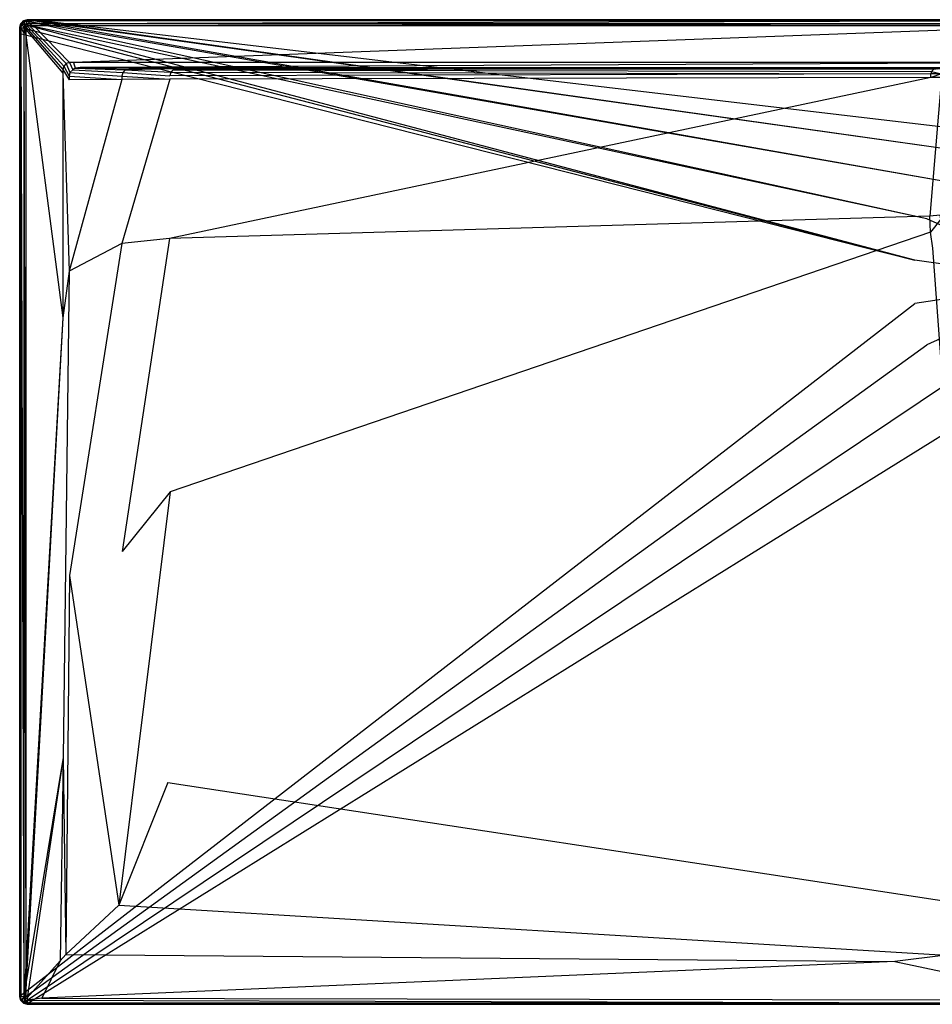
# Model space of a CAD drawing. Extents: x 0 to 1.7, y -0.8 to 0.
# Tile 1 of 8: x 0 to 0.74, y -0.8 to 0. Entities that reach past the tile are written whole.
import ezdxf

# ---------------------------------------------------------------- set-up
doc = ezdxf.new("R2010")
doc.units = 0
doc.layers.add('L1_WANNE_N_UDA1780ARA215V___0__', color=7, linetype='CONTINUOUS')

msp = doc.modelspace()

# ---------------------------------------------------------------- linework, layer by layer
at = {"layer": 'L1_WANNE_N_UDA1780ARA215V___0__', "color": 8}
for points, invisible_edges in [([(0.003007, -0.000803, 0.01035), (0.006015, 0, 0.000751), (0.003007, -0.000803, 0.000751), (0.003007, -0.000803, 0.01035)], 13), ([(0.006015, 0, 0.000751), (0.003007, -0.000803, 0.01035), (0.006015, 0, 0.01035), (0.006015, 0, 0.000751)], 14), ([(0.006015, 0), (0.003554, -0.001039), (0.003007, -0.000803), (0.006015, 0)], 13), ([(0.003007, -0.000803, 0.01035), (0.006015, 0, 0.0115), (0.006015, 0, 0.01035), (0.003007, -0.000803, 0.01035)], 13), ([(0.006015, 0, 0.0115), (0.003007, -0.000803, 0.01035), (0.003007, -0.000803, 0.0115), (0.006015, 0, 0.0115)], 14), ([(0.003565, -0.001765, 0.013975), (0.006015, 0, 0.0115), (0.003007, -0.000803, 0.0115), (0.003565, -0.001765, 0.013975)], 14), ([(0.003007, -0.000803, 0.000751), (0.006015, 0), (0.003007, -0.000803), (0.003007, -0.000803, 0.000751)], 13), ([(0.006015, 0), (0.003007, -0.000803, 0.000751), (0.006015, 0, 0.000751), (0.006015, 0)], 14), ([(0.003554, -0.001039), (0.006015, 0), (0.006604, -0.000196), (0.003554, -0.001039)], 14), ([(0.003565, -0.001765, 0.013975), (0.006152, -0.001037, 0.013975), (0.006015, 0, 0.0115), (0.003565, -0.001765, 0.013975)], 14), ([(0.006015, 0, 0.000751), (0.009771, 0), (0.006015, 0), (0.006015, 0, 0.000751)], 13), ([(0.009771, 0), (0.006015, 0, 0.000751), (0.009748, 0, 0.000751), (0.009771, 0)], 14), ([(0.009771, 0), (0.006604, -0.000196), (0.006015, 0), (0.009771, 0)], 13), ([(0.006015, 0, 0.000751), (0.009456, 0, 0.010344), (0.009748, 0, 0.000751), (0.006015, 0, 0.000751)], 13), ([(0.009456, 0, 0.010344), (0.006015, 0, 0.000751), (0.006015, 0, 0.01035), (0.009456, 0, 0.010344)], 14), ([(0.006015, 0, 0.01035), (0.00942, 0, 0.0115), (0.009456, 0, 0.010344), (0.006015, 0, 0.01035)], 13), ([(0.00942, 0, 0.0115), (0.006015, 0, 0.01035), (0.006015, 0, 0.0115), (0.00942, 0, 0.0115)], 14), ([(0.006152, -0.001037, 0.013975), (0.00942, 0, 0.0115), (0.006015, 0, 0.0115), (0.006152, -0.001037, 0.013975)], 13), ([(0.00942, 0, 0.0115), (0.006152, -0.001037, 0.013975), (0.009556, -0.001037, 0.013975), (0.00942, 0, 0.0115)], 14), ([(0.006604, -0.000196), (0.009771, 0), (0.010411, -0.00017), (0.006604, -0.000196)], 14), ([(0.009556, -0.001037, 0.013975), (0.85, 0, 0.0115), (0.00942, 0, 0.0115), (0.009556, -0.001037, 0.013975)], 13), ([(0.85, 0, 0.0115), (0.009456, 0, 0.010344), (0.00942, 0, 0.0115), (0.85, 0, 0.0115)], 14), ([(0.85, 0, 0.009683), (0.009748, 0, 0.000751), (0.009456, 0, 0.010344), (0.85, 0, 0.009683)], 14), ([(0.009456, 0, 0.010344), (0.85, 0, 0.0115), (0.85, 0, 0.009683), (0.009456, 0, 0.010344)], 13), ([(0.85, 0, 0.0115), (0.009556, -0.001037, 0.013975), (0.85, -0.001024, 0.013975), (0.85, 0, 0.0115)], 14), ([(0.009748, 0, 0.000751), (0.85, 0), (0.009771, 0), (0.009748, 0, 0.000751)], 13), ([(0.85, 0), (0.009748, 0, 0.000751), (0.85, 0, 0.000703), (0.85, 0)], 14), ([(0.009748, 0, 0.000751), (0.85, 0, 0.009683), (0.85, 0, 0.000703), (0.009748, 0, 0.000751)], 13), ([(0.85, 0), (0.010411, -0.00017), (0.009771, 0), (0.85, 0)], 13), ([(0.010411, -0.00017), (0.85, 0), (0.85, -0.000161), (0.010411, -0.00017)], 14), ([(0.000806, -0.002998, 0.01035), (0, -0.005995, 0.000751), (0, -0.005995, 0.01035), (0.000806, -0.002998, 0.01035)], 13), ([(0, -0.005995, 0.000751), (0.000806, -0.002998, 0.01035), (0.000806, -0.002998, 0.000751), (0, -0.005995, 0.000751)], 14), ([(0.000806, -0.002998), (0.000501, -0.006336), (0, -0.005995), (0.000806, -0.002998)], 13), ([(0.000806, -0.002998, 0.0115), (0, -0.005995, 0.01035), (0, -0.005995, 0.0115), (0.000806, -0.002998, 0.0115)], 13), ([(0, -0.005995, 0.01035), (0.000806, -0.002998, 0.0115), (0.000806, -0.002998, 0.01035), (0, -0.005995, 0.01035)], 14), ([(0.000806, -0.002998, 0.0115), (0, -0.005995, 0.0115), (0.00104, -0.006132, 0.013975), (0.000806, -0.002998, 0.0115)], 14), ([(0, -0.005995, 0.000751), (0.000806, -0.002998), (0, -0.005995), (0, -0.005995, 0.000751)], 13), ([(0.000806, -0.002998), (0, -0.005995, 0.000751), (0.000806, -0.002998, 0.000751), (0.000806, -0.002998)], 14), ([(0, -0.010773, 0.000751), (0, -0.005995), (0, -0.010773), (0, -0.010773, 0.000751)], 13), ([(0, -0.005995), (0, -0.010773, 0.000751), (0, -0.005995, 0.000751), (0, -0.005995)], 14), ([(0.000501, -0.006336), (0, -0.010773), (0, -0.005995), (0.000501, -0.006336)], 13), ([(0, -0.005995, 0.01035), (0, -0.010773, 0.000751), (0, -0.010773, 0.01035), (0, -0.005995, 0.01035)], 13), ([(0, -0.010773, 0.000751), (0, -0.005995, 0.01035), (0, -0.005995, 0.000751), (0, -0.010773, 0.000751)], 14), ([(0, -0.010773, 0.0115), (0.00104, -0.006132, 0.013975), (0, -0.005995, 0.0115), (0, -0.010773, 0.0115)], 14), ([(0, -0.005995, 0.0115), (0, -0.010773, 0.01035), (0, -0.010773, 0.0115), (0, -0.005995, 0.0115)], 13), ([(0, -0.010773, 0.01035), (0, -0.005995, 0.0115), (0, -0.005995, 0.01035), (0, -0.010773, 0.01035)], 14), ([(0.00104, -0.006132, 0.013975), (0, -0.010773, 0.0115), (0.00104, -0.010908, 0.013975), (0.00104, -0.006132, 0.013975)], 13), ([(0, -0.010773), (0.000501, -0.006336), (0.000501, -0.011168), (0, -0.010773)], 14), ([(0.000501, -0.006336), (0.000806, -0.002998), (0.001323, -0.003283), (0.000501, -0.006336)], 14), ([(0.001323, -0.003283), (0.72768, -0.195429), (0.000501, -0.006336), (0.001323, -0.003283)], 13), ([(0.72768, -0.195429), (0.000501, -0.011168), (0.000501, -0.006336), (0.72768, -0.195429)], 13), ([(0.000806, -0.002998, 0.01035), (0.003007, -0.000803, 0.000751), (0.000806, -0.002998, 0.000751), (0.000806, -0.002998, 0.01035)], 13), ([(0.003007, -0.000803, 0.000751), (0.000806, -0.002998, 0.01035), (0.003007, -0.000803, 0.01035), (0.003007, -0.000803, 0.000751)], 14), ([(0.003007, -0.000803), (0.001323, -0.003283), (0.000806, -0.002998), (0.003007, -0.000803)], 13), ([(0.000806, -0.002998, 0.01035), (0.003007, -0.000803, 0.0115), (0.003007, -0.000803, 0.01035), (0.000806, -0.002998, 0.01035)], 13), ([(0.003007, -0.000803, 0.0115), (0.000806, -0.002998, 0.01035), (0.000806, -0.002998, 0.0115), (0.003007, -0.000803, 0.0115)], 14), ([(0.000806, -0.002998, 0.0115), (0.003565, -0.001765, 0.013975), (0.003007, -0.000803, 0.0115), (0.000806, -0.002998, 0.0115)], 13), ([(0.000806, -0.002998), (0.003007, -0.000803, 0.000751), (0.003007, -0.000803), (0.000806, -0.002998)], 13), ([(0.003007, -0.000803, 0.000751), (0.000806, -0.002998), (0.000806, -0.002998, 0.000751), (0.003007, -0.000803, 0.000751)], 14), ([(0.003565, -0.001765, 0.013975), (0.000806, -0.002998, 0.0115), (0.001771, -0.003553, 0.013975), (0.003565, -0.001765, 0.013975)], 14), ([(0.000806, -0.002998, 0.0115), (0.00104, -0.006132, 0.013975), (0.001771, -0.003553, 0.013975), (0.000806, -0.002998, 0.0115)], 14), ([(0.003509, -0.006456, 0.015), (0.001771, -0.003553, 0.013975), (0.00104, -0.006132, 0.013975), (0.003509, -0.006456, 0.015)], 13), ([(0.003509, -0.011228, 0.015), (0.00104, -0.006132, 0.013975), (0.00104, -0.010908, 0.013975), (0.003509, -0.011228, 0.015)], 13), ([(0.00104, -0.006132, 0.013975), (0.003509, -0.011228, 0.015), (0.003509, -0.006456, 0.015), (0.00104, -0.006132, 0.013975)], 14), ([(0.001323, -0.003283), (0.003007, -0.000803), (0.003554, -0.001039), (0.001323, -0.003283)], 14), ([(0.003554, -0.001039), (0.73759, -0.161789), (0.001323, -0.003283), (0.003554, -0.001039)], 13), ([(0.72768, -0.195429), (0.001323, -0.003283), (0.73759, -0.161789), (0.72768, -0.195429)], 14), ([(0.003952, -0.004808, 0.015), (0.003565, -0.001765, 0.013975), (0.001771, -0.003553, 0.013975), (0.003952, -0.004808, 0.015)], 13), ([(0.001771, -0.003553, 0.013975), (0.003509, -0.006456, 0.015), (0.003952, -0.004808, 0.015), (0.001771, -0.003553, 0.013975)], 14), ([(0.004931, -0.007992, 0.015), (0.003952, -0.004808, 0.015), (0.003509, -0.006456, 0.015), (0.004931, -0.007992, 0.015)], 13), ([(0.004931, -0.012605, 0.015), (0.003509, -0.006456, 0.015), (0.003509, -0.011228, 0.015), (0.004931, -0.012605, 0.015)], 13), ([(0.003509, -0.006456, 0.015), (0.004931, -0.012605, 0.015), (0.004931, -0.007992, 0.015), (0.003509, -0.006456, 0.015)], 14), ([(0.006604, -0.000196), (0.756606, -0.132295), (0.003554, -0.001039), (0.006604, -0.000196)], 13), ([(0.73759, -0.161789), (0.003554, -0.001039), (0.756606, -0.132295), (0.73759, -0.161789)], 14), ([(0.004824, -0.003939, 0.015), (0.006152, -0.001037, 0.013975), (0.003565, -0.001765, 0.013975), (0.004824, -0.003939, 0.015)], 13), ([(0.003565, -0.001765, 0.013975), (0.003952, -0.004808, 0.015), (0.004824, -0.003939, 0.015), (0.003565, -0.001765, 0.013975)], 14), ([(0.005388, -0.006292, 0.015), (0.004824, -0.003939, 0.015), (0.003952, -0.004808, 0.015), (0.005388, -0.006292, 0.015)], 13), ([(0.003952, -0.004808, 0.015), (0.004931, -0.007992, 0.015), (0.005388, -0.006292, 0.015), (0.003952, -0.004808, 0.015)], 14), ([(0.006152, -0.001037, 0.013975), (0.004824, -0.003939, 0.015), (0.006477, -0.003497, 0.015), (0.006152, -0.001037, 0.013975)], 14), ([(0.006312, -0.005371, 0.015), (0.006477, -0.003497, 0.015), (0.004824, -0.003939, 0.015), (0.006312, -0.005371, 0.015)], 13), ([(0.004824, -0.003939, 0.015), (0.005388, -0.006292, 0.015), (0.006312, -0.005371, 0.015), (0.004824, -0.003939, 0.015)], 14), ([(0.035018, -0.040478, 0.015), (0.005388, -0.006292, 0.015), (0.004931, -0.007992, 0.015), (0.035018, -0.040478, 0.015)], 13), ([(0.035018, -0.04358, 0.015), (0.004931, -0.007992, 0.015), (0.004931, -0.012605, 0.015), (0.035018, -0.04358, 0.015)], 13), ([(0.004931, -0.007992, 0.015), (0.035018, -0.04358, 0.015), (0.035018, -0.040478, 0.015), (0.004931, -0.007992, 0.015)], 14), ([(0.035773, -0.037668, 0.015), (0.006312, -0.005371, 0.015), (0.005388, -0.006292, 0.015), (0.035773, -0.037668, 0.015)], 13), ([(0.005388, -0.006292, 0.015), (0.035018, -0.040478, 0.015), (0.035773, -0.037668, 0.015), (0.005388, -0.006292, 0.015)], 14), ([(0.006477, -0.003497, 0.015), (0.009556, -0.001037, 0.013975), (0.006152, -0.001037, 0.013975), (0.006477, -0.003497, 0.015)], 13), ([(0.006477, -0.003497, 0.015), (0.006312, -0.005371, 0.015), (0.008018, -0.004915, 0.015), (0.006477, -0.003497, 0.015)], 14), ([(0.03779, -0.035657, 0.015), (0.008018, -0.004915, 0.015), (0.006312, -0.005371, 0.015), (0.03779, -0.035657, 0.015)], 13), ([(0.006312, -0.005371, 0.015), (0.035773, -0.037668, 0.015), (0.03779, -0.035657, 0.015), (0.006312, -0.005371, 0.015)], 14), ([(0.009556, -0.001037, 0.013975), (0.006477, -0.003497, 0.015), (0.009878, -0.003497, 0.015), (0.009556, -0.001037, 0.013975)], 14), ([(0.008018, -0.004915, 0.015), (0.009878, -0.003497, 0.015), (0.006477, -0.003497, 0.015), (0.008018, -0.004915, 0.015)], 13), ([(0.010411, -0.00017), (0.783189, -0.109335), (0.006604, -0.000196), (0.010411, -0.00017)], 13), ([(0.756606, -0.132295), (0.006604, -0.000196), (0.783189, -0.109335), (0.756606, -0.132295)], 14), ([(0.009878, -0.003497, 0.015), (0.008018, -0.004915, 0.015), (0.011406, -0.004915, 0.015), (0.009878, -0.003497, 0.015)], 14), ([(0.04061, -0.034904, 0.015), (0.011406, -0.004915, 0.015), (0.008018, -0.004915, 0.015), (0.04061, -0.034904, 0.015)], 13), ([(0.008018, -0.004915, 0.015), (0.03779, -0.035657, 0.015), (0.04061, -0.034904, 0.015), (0.008018, -0.004915, 0.015)], 14), ([(0.009878, -0.003497, 0.015), (0.85, -0.001024, 0.013975), (0.009556, -0.001037, 0.013975), (0.009878, -0.003497, 0.015)], 13), ([(0.85, -0.001024, 0.013975), (0.009878, -0.003497, 0.015), (0.85, -0.003497, 0.015), (0.85, -0.001024, 0.013975)], 14), ([(0.011406, -0.004915, 0.015), (0.85, -0.003497, 0.015), (0.009878, -0.003497, 0.015), (0.011406, -0.004915, 0.015)], 13), ([(0.85, -0.000161), (0.815184, -0.094771), (0.010411, -0.00017), (0.85, -0.000161)], 13), ([(0.783189, -0.109335), (0.010411, -0.00017), (0.815184, -0.094771), (0.783189, -0.109335)], 14), ([(0.85, -0.003497, 0.015), (0.011406, -0.004915, 0.015), (0.85, -0.004915, 0.015), (0.85, -0.003497, 0.015)], 14), ([(0.043716, -0.034904, 0.015), (0.85, -0.004915, 0.015), (0.011406, -0.004915, 0.015), (0.043716, -0.034904, 0.015)], 13), ([(0.011406, -0.004915, 0.015), (0.04061, -0.034904, 0.015), (0.043716, -0.034904, 0.015), (0.011406, -0.004915, 0.015)], 14), ([(0.85, -0.004915, 0.015), (0.043716, -0.034904, 0.015), (0.85, -0.034904, 0.015), (0.85, -0.004915, 0.015)], 14), ([(0, -0.794005, 0.000751), (0, -0.010773), (0, -0.794005), (0, -0.794005, 0.000751)], 13), ([(0, -0.010773), (0, -0.794005, 0.000751), (0, -0.010773, 0.000751), (0, -0.010773)], 14), ([(0.000501, -0.011168), (0, -0.794005), (0, -0.010773), (0.000501, -0.011168)], 13), ([(0, -0.010773, 0.01035), (0, -0.794005, 0.000751), (0, -0.794005, 0.01035), (0, -0.010773, 0.01035)], 13), ([(0, -0.794005, 0.000751), (0, -0.010773, 0.01035), (0, -0.010773, 0.000751), (0, -0.794005, 0.000751)], 14), ([(0.00104, -0.793868, 0.013975), (0, -0.010773, 0.0115), (0, -0.794005, 0.0115), (0.00104, -0.793868, 0.013975)], 13), ([(0, -0.010773, 0.0115), (0.00104, -0.793868, 0.013975), (0.00104, -0.010908, 0.013975), (0, -0.010773, 0.0115)], 14), ([(0, -0.010773, 0.0115), (0, -0.794005, 0.01035), (0, -0.794005, 0.0115), (0, -0.010773, 0.0115)], 13), ([(0, -0.794005, 0.01035), (0, -0.010773, 0.0115), (0, -0.010773, 0.01035), (0, -0.794005, 0.01035)], 14), ([(0, -0.794005), (0.000501, -0.011168), (0.000518, -0.793054), (0, -0.794005)], 14), ([(0.000501, -0.011168), (0.72768, -0.195429), (0.72768, -0.23049), (0.000501, -0.011168)], 14), ([(0.72768, -0.23049), (0.000518, -0.793054), (0.000501, -0.011168), (0.72768, -0.23049)], 13), ([(0.003509, -0.793544, 0.015), (0.00104, -0.010908, 0.013975), (0.00104, -0.793868, 0.013975), (0.003509, -0.793544, 0.015)], 13), ([(0.00104, -0.010908, 0.013975), (0.003509, -0.793544, 0.015), (0.003509, -0.011228, 0.015), (0.00104, -0.010908, 0.013975)], 14), ([(0.004931, -0.768889, 0.015), (0.003509, -0.011228, 0.015), (0.003509, -0.793544, 0.015), (0.004931, -0.768889, 0.015)], 13), ([(0.003509, -0.011228, 0.015), (0.004931, -0.768889, 0.015), (0.004931, -0.012605, 0.015), (0.003509, -0.011228, 0.015)], 14), ([(0.035018, -0.242207, 0.015), (0.004931, -0.012605, 0.015), (0.004931, -0.768889, 0.015), (0.035018, -0.242207, 0.015)], 13), ([(0.004931, -0.012605, 0.015), (0.035018, -0.242207, 0.015), (0.035018, -0.04358, 0.015), (0.004931, -0.012605, 0.015)], 14), ([(0.040099, -0.045965, 0.015), (0.035773, -0.037668, 0.015), (0.035018, -0.040478, 0.015), (0.040099, -0.045965, 0.015)], 13), ([(0.040905, -0.042967, 0.015), (0.03779, -0.035657, 0.015), (0.035773, -0.037668, 0.015), (0.040905, -0.042967, 0.015)], 13), ([(0.035773, -0.037668, 0.015), (0.040099, -0.045965, 0.015), (0.040905, -0.042967, 0.015), (0.035773, -0.037668, 0.015)], 14), ([(0.043107, -0.040773, 0.015), (0.04061, -0.034904, 0.015), (0.03779, -0.035657, 0.015), (0.043107, -0.040773, 0.015)], 13), ([(0.03779, -0.035657, 0.015), (0.040905, -0.042967, 0.015), (0.043107, -0.040773, 0.015), (0.03779, -0.035657, 0.015)], 14), ([(0.04061, -0.034904, 0.015), (0.043107, -0.040773, 0.015), (0.045198, -0.039404, 0.015), (0.04061, -0.034904, 0.015)], 14), ([(0.045198, -0.039404, 0.015), (0.043716, -0.034904, 0.015), (0.04061, -0.034904, 0.015), (0.045198, -0.039404, 0.015)], 13), ([(0.085886, -0.040755, 0.014862), (0.045198, -0.039404, 0.015), (0.043107, -0.040773, 0.015), (0.085886, -0.040755, 0.014862)], 13), ([(0.049174, -0.038899, 0.015), (0.85, -0.034904, 0.015), (0.043716, -0.034904, 0.015), (0.049174, -0.038899, 0.015)], 13), ([(0.043716, -0.034904, 0.015), (0.045198, -0.039404, 0.015), (0.049174, -0.038899, 0.015), (0.043716, -0.034904, 0.015)], 14), ([(0.088826, -0.03997, 0.014861), (0.049174, -0.038899, 0.015), (0.045198, -0.039404, 0.015), (0.088826, -0.03997, 0.014861)], 13), ([(0.045198, -0.039404, 0.015), (0.085886, -0.040755, 0.014862), (0.088826, -0.03997, 0.014861), (0.045198, -0.039404, 0.015)], 14), ([(0.85, -0.034904, 0.015), (0.049174, -0.038899, 0.015), (0.85, -0.039002, 0.015), (0.85, -0.034904, 0.015)], 14), ([(0.85, -0.039002, 0.015), (0.049174, -0.038899, 0.015), (0.85, -0.03997, 0.014301), (0.85, -0.039002, 0.015)], 14), ([(0.85, -0.03997, 0.014301), (0.049174, -0.038899, 0.015), (0.091735, -0.039603, 0.014861), (0.85, -0.03997, 0.014301)], 14), ([(0.049174, -0.038899, 0.015), (0.088826, -0.03997, 0.014861), (0.091735, -0.039603, 0.014861), (0.049174, -0.038899, 0.015)], 14), ([(0.127604, -0.03997, 0.013113), (0.088826, -0.03997, 0.014861), (0.085886, -0.040755, 0.014862), (0.127604, -0.03997, 0.013113)], 14), ([(0.127604, -0.03997, 0.013113), (0.085886, -0.040755, 0.014862), (0.12483, -0.040711, 0.013045), (0.127604, -0.03997, 0.013113)], 14), ([(0.130145, -0.039669, 0.01323), (0.091735, -0.039603, 0.014861), (0.088826, -0.03997, 0.014861), (0.130145, -0.039669, 0.01323)], 14), ([(0.130145, -0.039669, 0.01323), (0.088826, -0.03997, 0.014861), (0.127604, -0.03997, 0.013113), (0.130145, -0.039669, 0.01323)], 14), ([(0.091735, -0.039603, 0.014861), (0.85, -0.03997, 0.012843), (0.85, -0.03997, 0.014301), (0.091735, -0.039603, 0.014861)], 14), ([(0.091735, -0.039603, 0.014861), (0.130145, -0.039669, 0.01323), (0.85, -0.03997, 0.012843), (0.091735, -0.039603, 0.014861)], 14), ([(0.744923, -0.03997, 0.005528), (0.127604, -0.03997, 0.013113), (0.12483, -0.040711, 0.013045), (0.744923, -0.03997, 0.005528)], 14), ([(0.744923, -0.03997, 0.005528), (0.12483, -0.040711, 0.013045), (0.742866, -0.040519, 0.005156), (0.744923, -0.03997, 0.005528)], 14), ([(0.745862, -0.039955, 0.00671), (0.130145, -0.039669, 0.01323), (0.127604, -0.03997, 0.013113), (0.745862, -0.039955, 0.00671)], 14), ([(0.127604, -0.03997, 0.013113), (0.744923, -0.03997, 0.005528), (0.745862, -0.039955, 0.00671), (0.127604, -0.03997, 0.013113)], 14), ([(0.130145, -0.039669, 0.01323), (0.85, -0.03997, 0.007258), (0.85, -0.03997, 0.012843), (0.130145, -0.039669, 0.01323)], 14), ([(0.130145, -0.039669, 0.01323), (0.745862, -0.039955, 0.00671), (0.85, -0.03997, 0.007258), (0.130145, -0.039669, 0.01323)], 14), ([(0.040099, -0.048812, 0.015), (0.035018, -0.040478, 0.015), (0.035018, -0.04358, 0.015), (0.040099, -0.048812, 0.015)], 13), ([(0.035018, -0.040478, 0.015), (0.040099, -0.048812, 0.015), (0.040099, -0.045965, 0.015), (0.035018, -0.040478, 0.015)], 14), ([(0.040099, -0.204265, 0.015), (0.035018, -0.04358, 0.015), (0.035018, -0.242207, 0.015), (0.040099, -0.204265, 0.015)], 13), ([(0.035018, -0.04358, 0.015), (0.040099, -0.204265, 0.015), (0.040099, -0.048812, 0.015), (0.035018, -0.04358, 0.015)], 14), ([(0.082946, -0.045831, 0.014865), (0.040905, -0.042967, 0.015), (0.040099, -0.045965, 0.015), (0.082946, -0.045831, 0.014865)], 13), ([(0.040099, -0.045965, 0.015), (0.082946, -0.048682, 0.014867), (0.082946, -0.045831, 0.014865), (0.040099, -0.045965, 0.015)], 14), ([(0.082946, -0.048682, 0.014867), (0.040099, -0.045965, 0.015), (0.040099, -0.048812, 0.015), (0.082946, -0.048682, 0.014867)], 13), ([(0.083733, -0.0429, 0.014864), (0.043107, -0.040773, 0.015), (0.040905, -0.042967, 0.015), (0.083733, -0.0429, 0.014864)], 13), ([(0.040905, -0.042967, 0.015), (0.082946, -0.045831, 0.014865), (0.083733, -0.0429, 0.014864), (0.040905, -0.042967, 0.015)], 14), ([(0.043107, -0.040773, 0.015), (0.083733, -0.0429, 0.014864), (0.085886, -0.040755, 0.014862), (0.043107, -0.040773, 0.015)], 14), ([(0.122055, -0.045501, 0.013053), (0.083733, -0.0429, 0.014864), (0.082946, -0.045831, 0.014865), (0.122055, -0.045501, 0.013053)], 13), ([(0.082946, -0.045831, 0.014865), (0.122055, -0.048361, 0.013062), (0.122055, -0.045501, 0.013053), (0.082946, -0.045831, 0.014865)], 14), ([(0.122055, -0.048361, 0.013062), (0.082946, -0.045831, 0.014865), (0.082946, -0.048682, 0.014867), (0.122055, -0.048361, 0.013062)], 13), ([(0.122798, -0.042735, 0.013049), (0.085886, -0.040755, 0.014862), (0.083733, -0.0429, 0.014864), (0.122798, -0.042735, 0.013049)], 13), ([(0.083733, -0.0429, 0.014864), (0.122055, -0.045501, 0.013053), (0.122798, -0.042735, 0.013049), (0.083733, -0.0429, 0.014864)], 14), ([(0.085886, -0.040755, 0.014862), (0.122798, -0.042735, 0.013049), (0.12483, -0.040711, 0.013045), (0.085886, -0.040755, 0.014862)], 14), ([(0.740809, -0.046968, 0.005227), (0.122055, -0.048361, 0.013062), (0.121862, -0.177696, 0.0134), (0.740809, -0.046968, 0.005227)], 14), ([(0.740809, -0.046968, 0.005227), (0.121862, -0.177696, 0.0134), (0.739778, -0.159618, 0.006596), (0.740809, -0.046968, 0.005227)], 14), ([(0.740809, -0.04407, 0.00519), (0.122798, -0.042735, 0.013049), (0.122055, -0.045501, 0.013053), (0.740809, -0.04407, 0.00519)], 13), ([(0.740809, -0.04407, 0.00519), (0.122055, -0.045501, 0.013053), (0.122055, -0.048361, 0.013062), (0.740809, -0.04407, 0.00519)], 14), ([(0.740809, -0.046968, 0.005227), (0.740809, -0.04407, 0.00519), (0.122055, -0.048361, 0.013062), (0.740809, -0.046968, 0.005227)], 14), ([(0.74136, -0.04202, 0.005174), (0.12483, -0.040711, 0.013045), (0.122798, -0.042735, 0.013049), (0.74136, -0.04202, 0.005174)], 13), ([(0.122798, -0.042735, 0.013049), (0.740809, -0.04407, 0.00519), (0.74136, -0.04202, 0.005174), (0.122798, -0.042735, 0.013049)], 14), ([(0.12483, -0.040711, 0.013045), (0.74136, -0.04202, 0.005174), (0.742866, -0.040519, 0.005156), (0.12483, -0.040711, 0.013045)], 14), ([(0.749302, -0.046898, 0.004835), (0.740809, -0.046968, 0.005227), (0.739778, -0.159618, 0.006596), (0.749302, -0.046898, 0.004835)], 14), ([(0.749302, -0.046898, 0.004835), (0.739778, -0.159618, 0.006596), (0.748229, -0.158714, 0.006256), (0.749302, -0.046898, 0.004835)], 14), ([(0.749302, -0.043998, 0.004797), (0.74136, -0.04202, 0.005174), (0.740809, -0.04407, 0.00519), (0.749302, -0.043998, 0.004797)], 13), ([(0.740809, -0.046968, 0.005227), (0.749302, -0.043998, 0.004797), (0.740809, -0.04407, 0.00519), (0.740809, -0.046968, 0.005227)], 13), ([(0.749302, -0.043998, 0.004797), (0.740809, -0.046968, 0.005227), (0.749302, -0.046898, 0.004835), (0.749302, -0.043998, 0.004797)], 14), ([(0.749843, -0.041984, 0.00478), (0.742866, -0.040519, 0.005156), (0.74136, -0.04202, 0.005174), (0.749843, -0.041984, 0.00478)], 13), ([(0.74136, -0.04202, 0.005174), (0.749302, -0.043998, 0.004797), (0.749843, -0.041984, 0.00478), (0.74136, -0.04202, 0.005174)], 14), ([(0.082946, -0.048682, 0.014867), (0.040099, -0.048812, 0.015), (0.040099, -0.204265, 0.015), (0.082946, -0.048682, 0.014867)], 14), ([(0.082946, -0.048682, 0.014867), (0.040099, -0.204265, 0.015), (0.082946, -0.181862, 0.014968), (0.082946, -0.048682, 0.014867)], 14), ([(0.122055, -0.048361, 0.013062), (0.082946, -0.048682, 0.014867), (0.082946, -0.181862, 0.014968), (0.122055, -0.048361, 0.013062)], 14), ([(0.122055, -0.048361, 0.013062), (0.082946, -0.181862, 0.014968), (0.121862, -0.177696, 0.0134), (0.122055, -0.048361, 0.013062)], 14), ([(0.85, -0.21296), (0.73759, -0.161789), (0.756606, -0.132295), (0.85, -0.21296)], 14), ([(0.739778, -0.159618, 0.006596), (0.121862, -0.177696, 0.0134), (0.122287, -0.38359, 0.013404), (0.739778, -0.159618, 0.006596)], 14), ([(0.740428, -0.172655, 0.006611), (0.739778, -0.159618, 0.006596), (0.122287, -0.38359, 0.013404), (0.740428, -0.172655, 0.006611)], 14), ([(0.748229, -0.158714, 0.006256), (0.739778, -0.159618, 0.006596), (0.740428, -0.172655, 0.006611), (0.748229, -0.158714, 0.006256)], 14), ([(0.74889, -0.162102, 0.006272), (0.748229, -0.158714, 0.006256), (0.740428, -0.172655, 0.006611), (0.74889, -0.162102, 0.006272)], 14), ([(0.85, -0.21296), (0.72768, -0.195429), (0.73759, -0.161789), (0.85, -0.21296)], 14), ([(0.74889, -0.162102, 0.006272), (0.740428, -0.172655, 0.006611), (0.742467, -0.185721, 0.006629), (0.74889, -0.162102, 0.006272)], 14), ([(0.740428, -0.172655, 0.006611), (0.122287, -0.38359, 0.013404), (0.120519, -0.619723, 0.013408), (0.740428, -0.172655, 0.006611)], 14), ([(0.742467, -0.185721, 0.006629), (0.740428, -0.172655, 0.006611), (0.120519, -0.619723, 0.013408), (0.742467, -0.185721, 0.006629)], 14), ([(0.040461, -0.45168, 0.015), (0.082946, -0.181862, 0.014968), (0.040099, -0.204265, 0.015), (0.040461, -0.45168, 0.015)], 13), ([(0.082946, -0.181862, 0.014968), (0.040461, -0.45168, 0.015), (0.083319, -0.432188, 0.014969), (0.082946, -0.181862, 0.014968)], 14), ([(0.083319, -0.432188, 0.014969), (0.121862, -0.177696, 0.0134), (0.082946, -0.181862, 0.014968), (0.083319, -0.432188, 0.014969)], 13), ([(0.121862, -0.177696, 0.0134), (0.083319, -0.432188, 0.014969), (0.122287, -0.38359, 0.013404), (0.121862, -0.177696, 0.0134)], 14), ([(0.773974, -0.6202, 0.013423), (0.742467, -0.185721, 0.006629), (0.120519, -0.619723, 0.013408), (0.773974, -0.6202, 0.013423)], 14), ([(0.85, -0.21296), (0.72768, -0.23049), (0.72768, -0.195429), (0.85, -0.21296)], 14), ([(0.035391, -0.599587, 0.015), (0.040099, -0.204265, 0.015), (0.035018, -0.242207, 0.015), (0.035391, -0.599587, 0.015)], 13), ([(0.040099, -0.204265, 0.015), (0.035391, -0.599587, 0.015), (0.040461, -0.45168, 0.015), (0.040099, -0.204265, 0.015)], 14), ([(0.85, -0.21296), (0.73759, -0.26413), (0.72768, -0.23049), (0.85, -0.21296)], 14), ([(0.85, -0.21296), (0.756606, -0.293624), (0.73759, -0.26413), (0.85, -0.21296)], 14), ([(0.000518, -0.793054), (0.72768, -0.23049), (0.73759, -0.26413), (0.000518, -0.793054)], 14), ([(0.005371, -0.78186, 0.015), (0.035018, -0.242207, 0.015), (0.004931, -0.768889, 0.015), (0.005371, -0.78186, 0.015)], 13), ([(0.035018, -0.242207, 0.015), (0.005371, -0.78186, 0.015), (0.035391, -0.599587, 0.015), (0.035018, -0.242207, 0.015)], 14), ([(0.73759, -0.26413), (0.001357, -0.796099), (0.000518, -0.793054), (0.73759, -0.26413)], 13), ([(0.001357, -0.796099), (0.73759, -0.26413), (0.756606, -0.293624), (0.001357, -0.796099)], 14), ([(0.756606, -0.293624), (0.003602, -0.798331), (0.001357, -0.796099), (0.756606, -0.293624)], 13), ([(0.003602, -0.798331), (0.756606, -0.293624), (0.783189, -0.316584), (0.003602, -0.798331)], 14), ([(0.783189, -0.316584), (0.006662, -0.799159), (0.003602, -0.798331), (0.783189, -0.316584)], 13), ([(0.006662, -0.799159), (0.783189, -0.316584), (0.815184, -0.331148), (0.006662, -0.799159)], 14), ([(0.815184, -0.331148), (0.85, -0.799168), (0.006662, -0.799159), (0.815184, -0.331148)], 13), ([(0.122287, -0.38359, 0.013404), (0.083319, -0.432188, 0.014969), (0.080674, -0.719576, 0.01497), (0.122287, -0.38359, 0.013404)], 14), ([(0.122287, -0.38359, 0.013404), (0.080674, -0.719576, 0.01497), (0.120519, -0.619723, 0.013408), (0.122287, -0.38359, 0.013404)], 14), ([(0.040461, -0.45168, 0.015), (0.080674, -0.719576, 0.01497), (0.083319, -0.432188, 0.014969), (0.040461, -0.45168, 0.015)], 14), ([(0.035391, -0.599587, 0.015), (0.03752, -0.759568, 0.015), (0.040461, -0.45168, 0.015), (0.035391, -0.599587, 0.015)], 14), ([(0.080674, -0.719576, 0.01497), (0.040461, -0.45168, 0.015), (0.03752, -0.759568, 0.015), (0.080674, -0.719576, 0.01497)], 13), ([(0.006095, -0.794642, 0.015), (0.035391, -0.599587, 0.015), (0.005371, -0.78186, 0.015), (0.006095, -0.794642, 0.015)], 13), ([(0.035391, -0.599587, 0.015), (0.006095, -0.794642, 0.015), (0.032979, -0.764636, 0.015), (0.035391, -0.599587, 0.015)], 14), ([(0.03752, -0.759568, 0.015), (0.035391, -0.599587, 0.015), (0.032979, -0.764636, 0.015), (0.03752, -0.759568, 0.015)], 13), ([(0.778266, -0.720043, 0.014971), (0.120519, -0.619723, 0.013408), (0.080674, -0.719576, 0.01497), (0.778266, -0.720043, 0.014971)], 13), ([(0.120519, -0.619723, 0.013408), (0.778266, -0.720043, 0.014971), (0.773974, -0.6202, 0.013423), (0.120519, -0.619723, 0.013408)], 14), ([(0.752831, -0.76003, 0.015), (0.080674, -0.719576, 0.01497), (0.03752, -0.759568, 0.015), (0.752831, -0.76003, 0.015)], 13), ([(0.080674, -0.719576, 0.01497), (0.752831, -0.76003, 0.015), (0.778266, -0.720043, 0.014971), (0.080674, -0.719576, 0.01497)], 14), ([(0.711536, -0.765096, 0.015), (0.03752, -0.759568, 0.015), (0.032979, -0.764636, 0.015), (0.711536, -0.765096, 0.015)], 13), ([(0.03752, -0.759568, 0.015), (0.711536, -0.765096, 0.015), (0.752831, -0.76003, 0.015), (0.03752, -0.759568, 0.015)], 14), ([(0.018037, -0.795085, 0.015), (0.032979, -0.764636, 0.015), (0.006095, -0.794642, 0.015), (0.018037, -0.795085, 0.015)], 13), ([(0.032979, -0.764636, 0.015), (0.018037, -0.795085, 0.015), (0.711536, -0.765096, 0.015), (0.032979, -0.764636, 0.015)], 14), ([(0.85, -0.795085, 0.015), (0.711536, -0.765096, 0.015), (0.018037, -0.795085, 0.015), (0.85, -0.795085, 0.015)], 13), ([(0.85, -0.765096, 0.015), (0.752831, -0.76003, 0.015), (0.711536, -0.765096, 0.015), (0.85, -0.765096, 0.015)], 13), ([(0.711536, -0.765096, 0.015), (0.85, -0.795085, 0.015), (0.85, -0.765096, 0.015), (0.711536, -0.765096, 0.015)], 14), ([(0.003952, -0.795192, 0.015), (0.004931, -0.768889, 0.015), (0.003509, -0.793544, 0.015), (0.003952, -0.795192, 0.015)], 13), ([(0.004931, -0.768889, 0.015), (0.003952, -0.795192, 0.015), (0.005371, -0.78186, 0.015), (0.004931, -0.768889, 0.015)], 14), ([(0.004824, -0.796061, 0.015), (0.005371, -0.78186, 0.015), (0.003952, -0.795192, 0.015), (0.004824, -0.796061, 0.015)], 13), ([(0.005371, -0.78186, 0.015), (0.004824, -0.796061, 0.015), (0.006095, -0.794642, 0.015), (0.005371, -0.78186, 0.015)], 14), ([(0.000518, -0.793054), (0.000806, -0.797002), (0, -0.794005), (0.000518, -0.793054)], 13), ([(0.00104, -0.793868, 0.013975), (0, -0.794005, 0.0115), (0.001771, -0.796447, 0.013975), (0.00104, -0.793868, 0.013975)], 14), ([(0.000806, -0.797002, 0.000751), (0, -0.794005), (0.000806, -0.797002), (0.000806, -0.797002, 0.000751)], 13), ([(0, -0.794005), (0.000806, -0.797002, 0.000751), (0, -0.794005, 0.000751), (0, -0.794005)], 14), ([(0, -0.794005, 0.01035), (0.000806, -0.797002, 0.000751), (0.000806, -0.797002, 0.01035), (0, -0.794005, 0.01035)], 13), ([(0.000806, -0.797002, 0.000751), (0, -0.794005, 0.01035), (0, -0.794005, 0.000751), (0.000806, -0.797002, 0.000751)], 14), ([(0, -0.794005, 0.0115), (0.000806, -0.797002, 0.0115), (0.001771, -0.796447, 0.013975), (0, -0.794005, 0.0115)], 14), ([(0, -0.794005, 0.0115), (0.000806, -0.797002, 0.01035), (0.000806, -0.797002, 0.0115), (0, -0.794005, 0.0115)], 13), ([(0.000806, -0.797002, 0.01035), (0, -0.794005, 0.0115), (0, -0.794005, 0.01035), (0.000806, -0.797002, 0.01035)], 14), ([(0.000806, -0.797002), (0.000518, -0.793054), (0.001357, -0.796099), (0.000806, -0.797002)], 14), ([(0.001357, -0.796099), (0.003007, -0.799197), (0.000806, -0.797002), (0.001357, -0.796099)], 13), ([(0.000806, -0.797002, 0.0115), (0.003565, -0.798235, 0.013975), (0.001771, -0.796447, 0.013975), (0.000806, -0.797002, 0.0115)], 14), ([(0.003007, -0.799197), (0.000806, -0.797002, 0.000751), (0.000806, -0.797002), (0.003007, -0.799197)], 13), ([(0.000806, -0.797002, 0.000751), (0.003007, -0.799197), (0.003007, -0.799197, 0.000751), (0.000806, -0.797002, 0.000751)], 14), ([(0.003007, -0.799197, 0.000751), (0.000806, -0.797002, 0.01035), (0.000806, -0.797002, 0.000751), (0.003007, -0.799197, 0.000751)], 13), ([(0.000806, -0.797002, 0.01035), (0.003007, -0.799197, 0.000751), (0.003007, -0.799197, 0.01035), (0.000806, -0.797002, 0.01035)], 14), ([(0.003565, -0.798235, 0.013975), (0.000806, -0.797002, 0.0115), (0.003007, -0.799197, 0.0115), (0.003565, -0.798235, 0.013975)], 13), ([(0.003007, -0.799197, 0.0115), (0.000806, -0.797002, 0.01035), (0.003007, -0.799197, 0.01035), (0.003007, -0.799197, 0.0115)], 13), ([(0.000806, -0.797002, 0.01035), (0.003007, -0.799197, 0.0115), (0.000806, -0.797002, 0.0115), (0.000806, -0.797002, 0.01035)], 14), ([(0.001771, -0.796447, 0.013975), (0.003509, -0.793544, 0.015), (0.00104, -0.793868, 0.013975), (0.001771, -0.796447, 0.013975)], 13), ([(0.003007, -0.799197), (0.001357, -0.796099), (0.003602, -0.798331), (0.003007, -0.799197)], 14), ([(0.003509, -0.793544, 0.015), (0.001771, -0.796447, 0.013975), (0.003952, -0.795192, 0.015), (0.003509, -0.793544, 0.015)], 14), ([(0.003565, -0.798235, 0.013975), (0.003952, -0.795192, 0.015), (0.001771, -0.796447, 0.013975), (0.003565, -0.798235, 0.013975)], 13), ([(0.003565, -0.798235, 0.013975), (0.003007, -0.799197, 0.0115), (0.006152, -0.798963, 0.013975), (0.003565, -0.798235, 0.013975)], 14), ([(0.003602, -0.798331), (0.006015, -0.8), (0.003007, -0.799197), (0.003602, -0.798331)], 13), ([(0.006152, -0.798963, 0.013975), (0.003007, -0.799197, 0.0115), (0.006015, -0.8, 0.0115), (0.006152, -0.798963, 0.013975)], 14), ([(0.006015, -0.8), (0.003007, -0.799197, 0.000751), (0.003007, -0.799197), (0.006015, -0.8)], 13), ([(0.003007, -0.799197, 0.000751), (0.006015, -0.8), (0.006015, -0.8, 0.000751), (0.003007, -0.799197, 0.000751)], 14), ([(0.006015, -0.8, 0.000751), (0.003007, -0.799197, 0.01035), (0.003007, -0.799197, 0.000751), (0.006015, -0.8, 0.000751)], 13), ([(0.003007, -0.799197, 0.01035), (0.006015, -0.8, 0.000751), (0.006015, -0.8, 0.01035), (0.003007, -0.799197, 0.01035)], 14), ([(0.006015, -0.8, 0.0115), (0.003007, -0.799197, 0.01035), (0.006015, -0.8, 0.01035), (0.006015, -0.8, 0.0115)], 13), ([(0.003007, -0.799197, 0.01035), (0.006015, -0.8, 0.0115), (0.003007, -0.799197, 0.0115), (0.003007, -0.799197, 0.01035)], 14), ([(0.003952, -0.795192, 0.015), (0.003565, -0.798235, 0.013975), (0.004824, -0.796061, 0.015), (0.003952, -0.795192, 0.015)], 14), ([(0.006152, -0.798963, 0.013975), (0.004824, -0.796061, 0.015), (0.003565, -0.798235, 0.013975), (0.006152, -0.798963, 0.013975)], 13), ([(0.006015, -0.8), (0.003602, -0.798331), (0.006662, -0.799159), (0.006015, -0.8)], 14), ([(0.006477, -0.796503, 0.015), (0.006095, -0.794642, 0.015), (0.004824, -0.796061, 0.015), (0.006477, -0.796503, 0.015)], 13), ([(0.004824, -0.796061, 0.015), (0.006152, -0.798963, 0.013975), (0.006477, -0.796503, 0.015), (0.004824, -0.796061, 0.015)], 14), ([(0.006015, -0.8, 0.0115), (0.85, -0.798976, 0.013975), (0.006152, -0.798963, 0.013975), (0.006015, -0.8, 0.0115)], 14), ([(0.85, -0.798976, 0.013975), (0.006015, -0.8, 0.0115), (0.85, -0.8, 0.0115), (0.85, -0.798976, 0.013975)], 13), ([(0.006662, -0.799159), (0.85, -0.8), (0.006015, -0.8), (0.006662, -0.799159)], 13), ([(0.85, -0.8, 0.000751), (0.006015, -0.8), (0.85, -0.8), (0.85, -0.8, 0.000751)], 13), ([(0.006015, -0.8), (0.85, -0.8, 0.000751), (0.006015, -0.8, 0.000751), (0.006015, -0.8)], 14), ([(0.85, -0.8, 0.0115), (0.006015, -0.8, 0.01035), (0.85, -0.8, 0.01035), (0.85, -0.8, 0.0115)], 13), ([(0.006015, -0.8, 0.01035), (0.85, -0.8, 0.0115), (0.006015, -0.8, 0.0115), (0.006015, -0.8, 0.01035)], 14), ([(0.85, -0.8, 0.01035), (0.006015, -0.8, 0.000751), (0.85, -0.8, 0.000751), (0.85, -0.8, 0.01035)], 13), ([(0.006015, -0.8, 0.000751), (0.85, -0.8, 0.01035), (0.006015, -0.8, 0.01035), (0.006015, -0.8, 0.000751)], 14), ([(0.006095, -0.794642, 0.015), (0.006477, -0.796503, 0.015), (0.018037, -0.795085, 0.015), (0.006095, -0.794642, 0.015)], 14), ([(0.85, -0.798976, 0.013975), (0.006477, -0.796503, 0.015), (0.006152, -0.798963, 0.013975), (0.85, -0.798976, 0.013975)], 13), ([(0.85, -0.796503, 0.015), (0.018037, -0.795085, 0.015), (0.006477, -0.796503, 0.015), (0.85, -0.796503, 0.015)], 13), ([(0.006477, -0.796503, 0.015), (0.85, -0.798976, 0.013975), (0.85, -0.796503, 0.015), (0.006477, -0.796503, 0.015)], 14), ([(0.85, -0.8), (0.006662, -0.799159), (0.85, -0.799168), (0.85, -0.8)], 14), ([(0.018037, -0.795085, 0.015), (0.85, -0.796503, 0.015), (0.85, -0.795085, 0.015), (0.018037, -0.795085, 0.015)], 14)]:
    msp.add_3dface(points, dxfattribs=dict(at, invisible_edges=invisible_edges))

doc.saveas('drawing.dxf')
